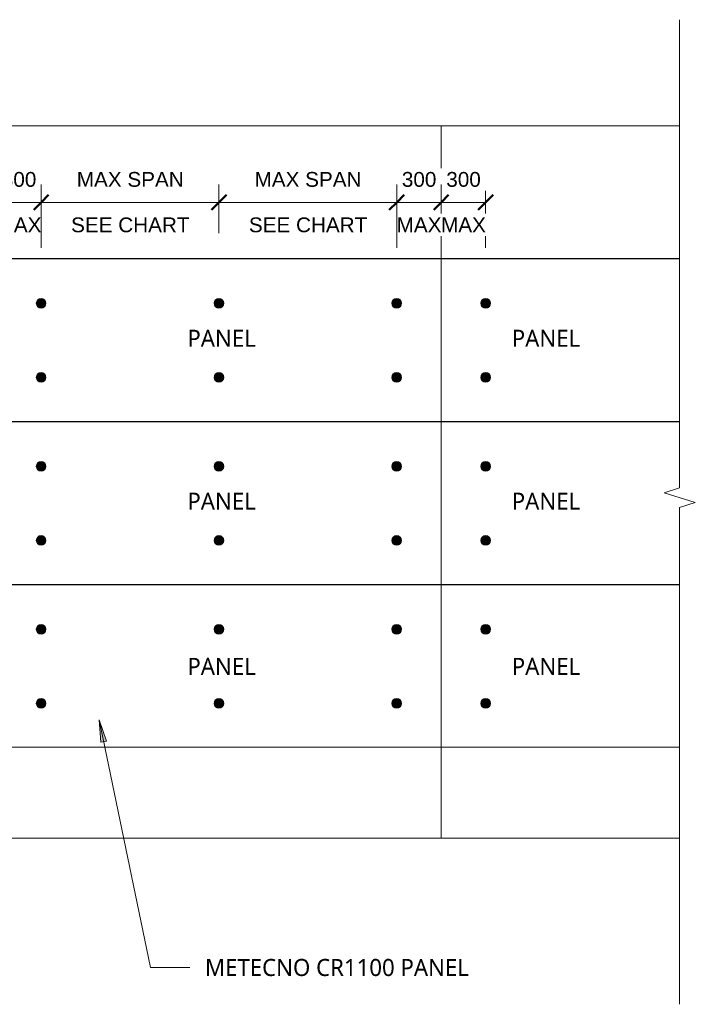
# Model space of a CAD drawing. Header units: millimetres. Extents: x -109 to 9322, y -3949 to 2733.
# Tile 2 of 2: x 4761 to 9322, y -3916 to 2733. Entities that reach past the tile are written whole.
import ezdxf

# ---------------------------------------------------------------- set-up
doc = ezdxf.new("R2010")
doc.units = ezdxf.units.MM
doc.linetypes.add('Dash Short', pattern=[3, 2, -1])
for name, color, linetype, lineweight in [('A-ANNO-DIMS', 211, 'Continuous', 9), ('A-ANNO-DIMS-50', 211, 'Continuous', 9), ('A-DETL', 90, 'Continuous', 18), ('A-DETL-GENF', 92, 'Continuous', 18), ('A-GENM', 13, 'Continuous', 18), ('G-ANNO-TEXT', 231, 'Continuous', 9)]:
    doc.layers.add(name, color=color, linetype=linetype, lineweight=lineweight)
doc.styles.add('Arial', font='arial.ttf', dxfattribs={"height": 100})
doc.styles.add('Yu Gothic', font='Yu Gothic.ttf', dxfattribs={"height": 115})
doc.dimstyles.new('Diagonal', dxfattribs={"dimscale": 304.8, "dimtxt": 102.02594, "dimasz": 0.328084, "dimexe": 0.393701, "dimexo": 0.246063, "dimgap": 0.246063, "dimtad": 1, "dimdec": 0, "dimzin": 0, "dimdsep": 46, "dimtxsty": 'Arial', "dimblk1": 'OBLIQUE', "dimblk2": 'OBLIQUE', "dimsah": 1, "dimcen": 0.09, "dimazin": 0, "dimtfac": 1, "dimtdec": 4, "dimtix": 1, "dimtmove": 0, "dimatfit": 3, "dimfxl": 1, "dimtvp": 1, "dimtfill": 1, "dimtolj": 1, "dimtzin": 0, "dimarcsym": 2})

# ---------------------------------------------------------------- blocks, each defined once
blk = doc.blocks.new('CR1100-3D-100mm - CR1100-3D-100mm-6021582-GROUND FLOOR Copy 1')
at = {"layer": 'A-GENM'}
for p, q in [((0, 0), (0, -3000)), ((1.8, 0), (0, 0)), ((1.8, 0), (1096.2, 0)), ((1098, 0), (1096.2, 0)), ((1098, -3000), (1098, 0)), ((1098, 0), (1099.2, 0)), ((1099.2, 0), (1100.1, 0)), ((0, -3000), (1.8, -3000)), ((1096.2, -3000), (1.8, -3000)), ((1096.2, -3000), (1098, -3000)), ((1099.2, -3000), (1098, -3000)), ((1100.1, -3000), (1099.2, -3000))]:
    blk.add_line(p, q, dxfattribs=at)
blk = doc.blocks.new('CR1100-3D-100mm - CR1100-3D-100mm-V1-GROUND FLOOR Copy 1')
at = {"layer": 'A-GENM'}
for p, q in [((0, 0), (0, -3000)), ((1.8, 0), (0, 0)), ((1.8, 0), (1096.2, 0)), ((1098, 0), (1096.2, 0)), ((1098, -3000), (1098, 0)), ((0, -3000), (1.8, -3000)), ((1096.2, -3000), (1.8, -3000)), ((1096.2, -3000), (1098, -3000))]:
    blk.add_line(p, q, dxfattribs=at)
blk = doc.blocks.new('CR1100-3D-100mm - CR1100-3D-100mm-V6-GROUND FLOOR Copy 1')
at = {"layer": 'A-GENM'}
for p, q in [((200.9, 0), (1096.2, 0)), ((1098, 0), (1096.2, 0)), ((1098, -3000), (1098, 0)), ((1098, 0), (1099.2, 0)), ((1099.2, 0), (1100.1, 0)), ((1096.2, -3000), (228.9, -3000)), ((1096.2, -3000), (1098, -3000)), ((1099.2, -3000), (1098, -3000)), ((1100.1, -3000), (1099.2, -3000))]:
    blk.add_line(p, q, dxfattribs=at)
blk = doc.blocks.new('CR1100-3D-100mm - CR1100-3D-100mm-V7-GROUND FLOOR Copy 1')
at = {"layer": 'A-GENM'}
for p, q in [((0, 0), (0, -3000)), ((1.8, 0), (0, 0)), ((1.8, 0), (612.9, 0)), ((0, -3000), (1.8, -3000)), ((649.5, -3000), (1.8, -3000))]:
    blk.add_line(p, q, dxfattribs=at)
blk = doc.blocks.new('CR1100-3D-100mm - CR1100-3D-100mm-V10-GROUND FLOOR Copy 1')
at = {"layer": 'A-GENM'}
for p, q in [((0, -1390.2), (0, -3000)), ((1098, -3000), (1098, -1390.2)), ((0, -3000), (1.8, -3000)), ((1096.2, -3000), (1.8, -3000)), ((1096.2, -3000), (1098, -3000)), ((1099.2, -3000), (1098, -3000)), ((1100.1, -3000), (1099.2, -3000))]:
    blk.add_line(p, q, dxfattribs=at)
blk = doc.blocks.new('CR1100-3D-100mm - CR1100-3D-100mm-V11-GROUND FLOOR Copy 1')
at = {"layer": 'A-GENM'}
for p, q in [((0, -1390.2), (0, -3000)), ((1098, -3000), (1098, -1390.2)), ((0, -3000), (1.8, -3000)), ((1096.2, -3000), (1.8, -3000)), ((1096.2, -3000), (1098, -3000))]:
    blk.add_line(p, q, dxfattribs=at)
blk = doc.blocks.new('CR1100-3D-100mm - CR1100-3D-100mm-V12-GROUND FLOOR Copy 1')
at = {"layer": 'A-GENM'}
for p, q in [((1098, -3000), (1098, -1390.2)), ((1096.2, -3000), (200.9, -3000)), ((1096.2, -3000), (1098, -3000)), ((1099.2, -3000), (1098, -3000)), ((1100.1, -3000), (1099.2, -3000))]:
    blk.add_line(p, q, dxfattribs=at)
blk = doc.blocks.new('CR1100-3D-100mm - CR1100-3D-100mm-V13-GROUND FLOOR Copy 1')
at = {"layer": 'A-GENM'}
for p, q in [((0, -1390.2), (0, -3000)), ((0, -3000), (1.8, -3000)), ((612.9, -3000), (1.8, -3000))]:
    blk.add_line(p, q, dxfattribs=at)
blk = doc.blocks.new('Break Line _M_ - Break Line _M_-6033505-GROUND FLOOR Copy 1')
at = {"layer": 'A-DETL-GENF'}
for p, q in [((32.7, 105.6), (-32.7, -105.6)), ((65.4, 0), (32.7, 105.6)), ((-65.4, 0), (-4601.1, 0)), ((-32.7, -105.6), (-65.4, 0)), ((4618.4, 0), (65.4, 0))]:
    blk.add_line(p, q, dxfattribs=at)
blk = doc.blocks.new('Break Line _M_ - Break Line _M_-6033736-GROUND FLOOR Copy 1')
at = {"layer": 'A-DETL-GENF'}
for p, q in [((-65.4, 0), (-32.7, 105.6)), ((-32.7, 105.6), (32.7, -105.6)), ((-4621.1, 0), (-65.4, 0)), ((32.7, -105.6), (65.4, 0)), ((65.4, 0), (4598.4, 0))]:
    blk.add_line(p, q, dxfattribs=at)
blk = doc.blocks.new('Break Line _M_ - Break Line _M_-6027613-GROUND FLOOR Copy 1')
at = {"layer": 'A-DETL-GENF'}
for p, q in [((32.7, 105.6), (-32.7, -105.6)), ((65.4, 0), (32.7, 105.6)), ((-65.4, 0), (-3421.2, 0)), ((-32.7, -105.6), (-65.4, 0)), ((3227.6, 0), (65.4, 0))]:
    blk.add_line(p, q, dxfattribs=at)
blk = doc.blocks.new('DIMBLOCK1-GROUND FLOOR Copy 1')
at = {"layer": 'A-ANNO-DIMS-50'}
for p, q in [((4606.2, 1499.2), (4606.2, 1619.2)), ((4906.2, 1499.2), (4906.2, 1619.2)), ((4906.2, 1499.2), (4606.2, 1499.2)), ((4606.2, 1499.2), (4606.2, 1192.4)), ((4906.2, 1499.2), (4906.2, 1192.4))]:
    blk.add_line(p, q, dxfattribs=at)
at = {"layer": 'A-ANNO-DIMS-50', "lineweight": 50}
for p, q in [((4606.2, 1499.2), (4656.2, 1549.2)), ((4906.2, 1499.2), (4956.2, 1549.2)), ((4606.2, 1499.2), (4556.2, 1449.2)), ((4906.2, 1499.2), (4856.2, 1449.2))]:
    blk.add_line(p, q, dxfattribs=at)
at = {"layer": 'A-ANNO-DIMS-50', "color": 0, "insert": (4640.8, 1704.1), "char_height": 100, "width": 276.883, "attachment_point": 1, "line_spacing_factor": 0.941778, "style": 'Arial', "bg_fill": 3, "box_fill_scale": 1.25, "bg_fill_color": 256, "bg_fill_true_color": 13158600, "bg_fill_transparency": 0}
blk.add_mtext('300', dxfattribs=at)
at = {"layer": 'A-ANNO-DIMS-50', "color": 0, "insert": (4605.5, 1397.1), "char_height": 100, "width": 361.643, "attachment_point": 1, "line_spacing_factor": 0.941778, "style": 'Arial', "bg_fill": 3, "box_fill_scale": 1.25, "bg_fill_color": 256, "bg_fill_true_color": 13158600, "bg_fill_transparency": 0}
blk.add_mtext('MAX', dxfattribs=at)
blk = doc.blocks.new('_Oblique')
at = {"color": 0, "linetype": 'ByBlock', "lineweight": -2}
blk.add_line((-0.5, -0.5), (0.5, 0.5), dxfattribs=at)
blk = doc.blocks.new('DIMBLOCK6-GROUND FLOOR Copy 1')
at = {"layer": 'A-ANNO-DIMS-50'}
for p, q in [((7306.2, 1499.2), (7306.2, 1619.2)), ((7606.2, 1499.2), (7606.2, 1619.2)), ((7606.2, 1499.2), (7306.2, 1499.2)), ((7306.2, 1499.2), (7306.2, 1192.4)), ((7606.2, 1499.2), (7606.2, 1192.4))]:
    blk.add_line(p, q, dxfattribs=at)
at = {"layer": 'A-ANNO-DIMS-50', "lineweight": 50}
for p, q in [((7306.2, 1499.2), (7356.2, 1549.2)), ((7606.2, 1499.2), (7656.2, 1549.2)), ((7306.2, 1499.2), (7256.2, 1449.2)), ((7606.2, 1499.2), (7556.2, 1449.2))]:
    blk.add_line(p, q, dxfattribs=at)
at = {"layer": 'A-ANNO-DIMS-50', "color": 0, "insert": (7340.8, 1704.1), "char_height": 100, "width": 276.883, "attachment_point": 1, "line_spacing_factor": 0.941778, "style": 'Arial', "bg_fill": 3, "box_fill_scale": 1.25, "bg_fill_color": 256, "bg_fill_true_color": 13158600, "bg_fill_transparency": 0}
blk.add_mtext('300', dxfattribs=at)
at = {"layer": 'A-ANNO-DIMS-50', "color": 0, "insert": (7305.5, 1397.1), "char_height": 100, "width": 361.643, "attachment_point": 1, "line_spacing_factor": 0.941778, "style": 'Arial', "bg_fill": 3, "box_fill_scale": 1.25, "bg_fill_color": 256, "bg_fill_true_color": 13158600, "bg_fill_transparency": 0}
blk.add_mtext('MAX', dxfattribs=at)
blk = doc.blocks.new('DIMBLOCK7-GROUND FLOOR Copy 1')
at = {"layer": 'A-ANNO-DIMS-50'}
for p, q in [((6106.2, 1499.2), (6106.2, 1619.2)), ((7306.2, 1499.2), (7306.2, 1619.2)), ((7306.2, 1499.2), (6106.2, 1499.2)), ((6106.2, 1499.2), (6106.2, 1291.9)), ((7306.2, 1499.2), (7306.2, 1192.4))]:
    blk.add_line(p, q, dxfattribs=at)
at = {"layer": 'A-ANNO-DIMS-50', "lineweight": 50}
for p, q in [((6106.2, 1499.2), (6156.2, 1549.2)), ((7306.2, 1499.2), (7356.2, 1549.2)), ((6106.2, 1499.2), (6056.2, 1449.2)), ((7306.2, 1499.2), (7256.2, 1449.2))]:
    blk.add_line(p, q, dxfattribs=at)
at = {"layer": 'A-ANNO-DIMS-50', "color": 0, "char_height": 100, "attachment_point": 1, "line_spacing_factor": 0.941778, "style": 'Arial', "bg_fill": 3, "box_fill_scale": 1.25, "bg_fill_color": 256, "bg_fill_true_color": 13158600, "bg_fill_transparency": 0}
for s, insert, width in [('MAX SPAN', (6346.7, 1704.1), 862.669), ('SEE CHART', (6308.3, 1397.1), 954.963)]:
    blk.add_mtext(s, dxfattribs=dict(at, insert=insert, width=width))
blk = doc.blocks.new('DIMBLOCK8-GROUND FLOOR Copy 1')
at = {"layer": 'A-ANNO-DIMS-50'}
for p, q in [((7606.2, 1499.2), (7606.2, 1619.2)), ((7906.2, 1499.2), (7906.2, 1619.2)), ((7906.2, 1499.2), (7606.2, 1499.2)), ((7606.2, 1499.2), (7606.2, 1192.4)), ((7906.2, 1499.2), (7906.2, 1192.4))]:
    blk.add_line(p, q, dxfattribs=at)
at = {"layer": 'A-ANNO-DIMS-50', "lineweight": 50}
for p, q in [((7606.2, 1499.2), (7656.2, 1549.2)), ((7906.2, 1499.2), (7956.2, 1549.2)), ((7606.2, 1499.2), (7556.2, 1449.2)), ((7906.2, 1499.2), (7856.2, 1449.2))]:
    blk.add_line(p, q, dxfattribs=at)
at = {"layer": 'A-ANNO-DIMS-50', "color": 0, "insert": (7640.8, 1704.1), "char_height": 100, "width": 276.883, "attachment_point": 1, "line_spacing_factor": 0.941778, "style": 'Arial', "bg_fill": 3, "box_fill_scale": 1.25, "bg_fill_color": 256, "bg_fill_true_color": 13158600, "bg_fill_transparency": 0}
blk.add_mtext('300', dxfattribs=at)
at = {"layer": 'A-ANNO-DIMS-50', "color": 0, "insert": (7605.5, 1397.1), "char_height": 100, "width": 361.643, "attachment_point": 1, "line_spacing_factor": 0.941778, "style": 'Arial', "bg_fill": 3, "box_fill_scale": 1.25, "bg_fill_color": 256, "bg_fill_true_color": 13158600, "bg_fill_transparency": 0}
blk.add_mtext('MAX', dxfattribs=at)
blk = doc.blocks.new('DIMBLOCK10-GROUND FLOOR Copy 1')
at = {"layer": 'A-ANNO-DIMS-50'}
for p, q in [((4906.2, 1499.2), (4906.2, 1619.2)), ((6106.2, 1499.2), (6106.2, 1619.2)), ((4906.2, 1499.2), (6106.2, 1499.2)), ((4906.2, 1499.2), (4906.2, 1192.4)), ((6106.2, 1499.2), (6106.2, 1291.9))]:
    blk.add_line(p, q, dxfattribs=at)
at = {"layer": 'A-ANNO-DIMS-50', "lineweight": 50}
for p, q in [((4906.2, 1499.2), (4956.2, 1549.2)), ((6106.2, 1499.2), (6156.2, 1549.2)), ((4906.2, 1499.2), (4856.2, 1449.2)), ((6106.2, 1499.2), (6056.2, 1449.2))]:
    blk.add_line(p, q, dxfattribs=at)
at = {"layer": 'A-ANNO-DIMS-50', "color": 0, "char_height": 100, "attachment_point": 1, "line_spacing_factor": 0.941778, "style": 'Arial', "bg_fill": 3, "box_fill_scale": 1.25, "bg_fill_color": 256, "bg_fill_true_color": 13158600, "bg_fill_transparency": 0}
for s, insert, width in [('MAX SPAN', (5146.7, 1704.1), 862.669), ('SEE CHART', (5108.3, 1397.1), 954.963)]:
    blk.add_mtext(s, dxfattribs=dict(at, insert=insert, width=width))

msp = doc.modelspace()

# ---------------------------------------------------------------- hatches: boundary and pattern name
at = {"layer": 'A-DETL-GENF'}
for points in [[(4906, 784.7), (4914.4, 785.8), (4922.2, 789.1), (4929, 794.2), (4934.1, 801), (4937.4, 808.8), (4938.5, 817.2), (4937.4, 825.6), (4934.1, 833.5), (4929, 840.2), (4922.2, 845.4), (4914.4, 848.6), (4906, 849.7), (4897.6, 848.6), (4889.7, 845.4), (4883, 840.2), (4877.8, 833.5), (4874.6, 825.6), (4873.5, 817.2), (4874.6, 808.8), (4877.8, 801), (4883, 794.2), (4889.7, 789.1), (4897.6, 785.8)], [(6106, 784.7), (6114.4, 785.8), (6122.2, 789.1), (6129, 794.2), (6134.1, 801), (6137.4, 808.8), (6138.5, 817.2), (6137.4, 825.6), (6134.1, 833.5), (6129, 840.2), (6122.2, 845.4), (6114.4, 848.6), (6106, 849.7), (6097.6, 848.6), (6089.7, 845.4), (6083, 840.2), (6077.8, 833.5), (6074.6, 825.6), (6073.5, 817.2), (6074.6, 808.8), (6077.8, 801), (6083, 794.2), (6089.7, 789.1), (6097.6, 785.8)], [(7306, 784.7), (7314.4, 785.8), (7322.2, 789.1), (7329, 794.2), (7334.1, 801), (7337.4, 808.8), (7338.5, 817.2), (7337.4, 825.6), (7334.1, 833.5), (7329, 840.2), (7322.2, 845.4), (7314.4, 848.6), (7306, 849.7), (7297.6, 848.6), (7289.7, 845.4), (7283, 840.2), (7277.8, 833.5), (7274.6, 825.6), (7273.5, 817.2), (7274.6, 808.8), (7277.8, 801), (7283, 794.2), (7289.7, 789.1), (7297.6, 785.8)], [(7906.4, 784.7), (7914.8, 785.8), (7922.6, 789.1), (7929.4, 794.2), (7934.5, 801), (7937.8, 808.8), (7938.9, 817.2), (7937.8, 825.6), (7934.5, 833.5), (7929.4, 840.2), (7922.6, 845.4), (7914.8, 848.6), (7906.4, 849.7), (7898, 848.6), (7890.1, 845.4), (7883.4, 840.2), (7878.2, 833.5), (7875, 825.6), (7873.9, 817.2), (7875, 808.8), (7878.2, 801), (7883.4, 794.2), (7890.1, 789.1), (7898, 785.8)], [(4906, 284.7), (4914.4, 285.8), (4922.2, 289.1), (4929, 294.2), (4934.1, 301), (4937.4, 308.8), (4938.5, 317.2), (4937.4, 325.6), (4934.1, 333.5), (4929, 340.2), (4922.2, 345.4), (4914.4, 348.6), (4906, 349.7), (4897.6, 348.6), (4889.7, 345.4), (4883, 340.2), (4877.8, 333.5), (4874.6, 325.6), (4873.5, 317.2), (4874.6, 308.8), (4877.8, 301), (4883, 294.2), (4889.7, 289.1), (4897.6, 285.8)], [(6106, 284.7), (6114.4, 285.8), (6122.2, 289.1), (6129, 294.2), (6134.1, 301), (6137.4, 308.8), (6138.5, 317.2), (6137.4, 325.6), (6134.1, 333.5), (6129, 340.2), (6122.2, 345.4), (6114.4, 348.6), (6106, 349.7), (6097.6, 348.6), (6089.7, 345.4), (6083, 340.2), (6077.8, 333.5), (6074.6, 325.6), (6073.5, 317.2), (6074.6, 308.8), (6077.8, 301), (6083, 294.2), (6089.7, 289.1), (6097.6, 285.8)], [(7306, 284.7), (7314.4, 285.8), (7322.2, 289.1), (7329, 294.2), (7334.1, 301), (7337.4, 308.8), (7338.5, 317.2), (7337.4, 325.6), (7334.1, 333.5), (7329, 340.2), (7322.2, 345.4), (7314.4, 348.6), (7306, 349.7), (7297.6, 348.6), (7289.7, 345.4), (7283, 340.2), (7277.8, 333.5), (7274.6, 325.6), (7273.5, 317.2), (7274.6, 308.8), (7277.8, 301), (7283, 294.2), (7289.7, 289.1), (7297.6, 285.8)], [(7906.4, 284.7), (7914.8, 285.8), (7922.6, 289.1), (7929.4, 294.2), (7934.5, 301), (7937.8, 308.8), (7938.9, 317.2), (7937.8, 325.6), (7934.5, 333.5), (7929.4, 340.2), (7922.6, 345.4), (7914.8, 348.6), (7906.4, 349.7), (7898, 348.6), (7890.1, 345.4), (7883.4, 340.2), (7878.2, 333.5), (7875, 325.6), (7873.9, 317.2), (7875, 308.8), (7878.2, 301), (7883.4, 294.2), (7890.1, 289.1), (7898, 285.8)], [(4906, -316.2), (4914.4, -315.1), (4922.2, -311.8), (4929, -306.6), (4934.1, -299.9), (4937.4, -292.1), (4938.5, -283.7), (4937.4, -275.2), (4934.1, -267.4), (4929, -260.7), (4922.2, -255.5), (4914.4, -252.3), (4906, -251.2), (4897.6, -252.3), (4889.7, -255.5), (4883, -260.7), (4877.8, -267.4), (4874.6, -275.2), (4873.5, -283.7), (4874.6, -292.1), (4877.8, -299.9), (4883, -306.6), (4889.7, -311.8), (4897.6, -315.1)], [(6106, -316.2), (6114.4, -315.1), (6122.2, -311.8), (6129, -306.6), (6134.1, -299.9), (6137.4, -292.1), (6138.5, -283.7), (6137.4, -275.2), (6134.1, -267.4), (6129, -260.7), (6122.2, -255.5), (6114.4, -252.3), (6106, -251.2), (6097.6, -252.3), (6089.7, -255.5), (6083, -260.7), (6077.8, -267.4), (6074.6, -275.2), (6073.5, -283.7), (6074.6, -292.1), (6077.8, -299.9), (6083, -306.6), (6089.7, -311.8), (6097.6, -315.1)], [(7306, -316.2), (7314.4, -315.1), (7322.2, -311.8), (7329, -306.6), (7334.1, -299.9), (7337.4, -292.1), (7338.5, -283.7), (7337.4, -275.2), (7334.1, -267.4), (7329, -260.7), (7322.2, -255.5), (7314.4, -252.3), (7306, -251.2), (7297.6, -252.3), (7289.7, -255.5), (7283, -260.7), (7277.8, -267.4), (7274.6, -275.2), (7273.5, -283.7), (7274.6, -292.1), (7277.8, -299.9), (7283, -306.6), (7289.7, -311.8), (7297.6, -315.1)], [(7906.4, -316.2), (7914.8, -315.1), (7922.6, -311.8), (7929.4, -306.6), (7934.5, -299.9), (7937.8, -292.1), (7938.9, -283.7), (7937.8, -275.2), (7934.5, -267.4), (7929.4, -260.7), (7922.6, -255.5), (7914.8, -252.3), (7906.4, -251.2), (7898, -252.3), (7890.1, -255.5), (7883.4, -260.7), (7878.2, -267.4), (7875, -275.2), (7873.9, -283.7), (7875, -292.1), (7878.2, -299.9), (7883.4, -306.6), (7890.1, -311.8), (7898, -315.1)], [(4906, -816.2), (4914.4, -815.1), (4922.2, -811.8), (4929, -806.6), (4934.1, -799.9), (4937.4, -792.1), (4938.5, -783.7), (4937.4, -775.3), (4934.1, -767.4), (4929, -760.7), (4922.2, -755.5), (4914.4, -752.3), (4906, -751.2), (4897.6, -752.3), (4889.7, -755.5), (4883, -760.7), (4877.8, -767.4), (4874.6, -775.3), (4873.5, -783.7), (4874.6, -792.1), (4877.8, -799.9), (4883, -806.6), (4889.7, -811.8), (4897.6, -815.1)], [(6106, -816.2), (6114.4, -815.1), (6122.2, -811.8), (6129, -806.6), (6134.1, -799.9), (6137.4, -792.1), (6138.5, -783.7), (6137.4, -775.3), (6134.1, -767.4), (6129, -760.7), (6122.2, -755.5), (6114.4, -752.3), (6106, -751.2), (6097.6, -752.3), (6089.7, -755.5), (6083, -760.7), (6077.8, -767.4), (6074.6, -775.3), (6073.5, -783.7), (6074.6, -792.1), (6077.8, -799.9), (6083, -806.6), (6089.7, -811.8), (6097.6, -815.1)], [(7306, -816.2), (7314.4, -815.1), (7322.2, -811.8), (7329, -806.6), (7334.1, -799.9), (7337.4, -792.1), (7338.5, -783.7), (7337.4, -775.3), (7334.1, -767.4), (7329, -760.7), (7322.2, -755.5), (7314.4, -752.3), (7306, -751.2), (7297.6, -752.3), (7289.7, -755.5), (7283, -760.7), (7277.8, -767.4), (7274.6, -775.3), (7273.5, -783.7), (7274.6, -792.1), (7277.8, -799.9), (7283, -806.6), (7289.7, -811.8), (7297.6, -815.1)], [(7906.4, -816.2), (7914.8, -815.1), (7922.6, -811.8), (7929.4, -806.6), (7934.5, -799.9), (7937.8, -792.1), (7938.9, -783.7), (7937.8, -775.3), (7934.5, -767.4), (7929.4, -760.7), (7922.6, -755.5), (7914.8, -752.3), (7906.4, -751.2), (7898, -752.3), (7890.1, -755.5), (7883.4, -760.7), (7878.2, -767.4), (7875, -775.3), (7873.9, -783.7), (7875, -792.1), (7878.2, -799.9), (7883.4, -806.6), (7890.1, -811.8), (7898, -815.1)], [(4906, -1416.6), (4914.4, -1415.5), (4922.2, -1412.3), (4929, -1407.1), (4934.1, -1400.4), (4937.4, -1392.5), (4938.5, -1384.1), (4937.4, -1375.7), (4934.1, -1367.9), (4929, -1361.1), (4922.2, -1356), (4914.4, -1352.7), (4906, -1351.6), (4897.6, -1352.7), (4889.7, -1356), (4883, -1361.1), (4877.8, -1367.9), (4874.6, -1375.7), (4873.5, -1384.1), (4874.6, -1392.5), (4877.8, -1400.4), (4883, -1407.1), (4889.7, -1412.3), (4897.6, -1415.5)], [(6106, -1416.6), (6114.4, -1415.5), (6122.2, -1412.3), (6129, -1407.1), (6134.1, -1400.4), (6137.4, -1392.5), (6138.5, -1384.1), (6137.4, -1375.7), (6134.1, -1367.9), (6129, -1361.1), (6122.2, -1356), (6114.4, -1352.7), (6106, -1351.6), (6097.6, -1352.7), (6089.7, -1356), (6083, -1361.1), (6077.8, -1367.9), (6074.6, -1375.7), (6073.5, -1384.1), (6074.6, -1392.5), (6077.8, -1400.4), (6083, -1407.1), (6089.7, -1412.3), (6097.6, -1415.5)], [(7306, -1416.6), (7314.4, -1415.5), (7322.2, -1412.3), (7329, -1407.1), (7334.1, -1400.4), (7337.4, -1392.5), (7338.5, -1384.1), (7337.4, -1375.7), (7334.1, -1367.9), (7329, -1361.1), (7322.2, -1356), (7314.4, -1352.7), (7306, -1351.6), (7297.6, -1352.7), (7289.7, -1356), (7283, -1361.1), (7277.8, -1367.9), (7274.6, -1375.7), (7273.5, -1384.1), (7274.6, -1392.5), (7277.8, -1400.4), (7283, -1407.1), (7289.7, -1412.3), (7297.6, -1415.5)], [(7906.4, -1416.6), (7914.8, -1415.5), (7922.6, -1412.3), (7929.4, -1407.1), (7934.5, -1400.4), (7937.8, -1392.5), (7938.9, -1384.1), (7937.8, -1375.7), (7934.5, -1367.9), (7929.4, -1361.1), (7922.6, -1356), (7914.8, -1352.7), (7906.4, -1351.6), (7898, -1352.7), (7890.1, -1356), (7883.4, -1361.1), (7878.2, -1367.9), (7875, -1375.7), (7873.9, -1384.1), (7875, -1392.5), (7878.2, -1400.4), (7883.4, -1407.1), (7890.1, -1412.3), (7898, -1415.5)], [(4906, -1916.6), (4914.4, -1915.5), (4922.2, -1912.3), (4929, -1907.1), (4934.1, -1900.4), (4937.4, -1892.5), (4938.5, -1884.1), (4937.4, -1875.7), (4934.1, -1867.9), (4929, -1861.1), (4922.2, -1856), (4914.4, -1852.7), (4906, -1851.6), (4897.6, -1852.7), (4889.7, -1856), (4883, -1861.1), (4877.8, -1867.9), (4874.6, -1875.7), (4873.5, -1884.1), (4874.6, -1892.5), (4877.8, -1900.4), (4883, -1907.1), (4889.7, -1912.3), (4897.6, -1915.5)], [(6106, -1916.6), (6114.4, -1915.5), (6122.2, -1912.3), (6129, -1907.1), (6134.1, -1900.4), (6137.4, -1892.5), (6138.5, -1884.1), (6137.4, -1875.7), (6134.1, -1867.9), (6129, -1861.1), (6122.2, -1856), (6114.4, -1852.7), (6106, -1851.6), (6097.6, -1852.7), (6089.7, -1856), (6083, -1861.1), (6077.8, -1867.9), (6074.6, -1875.7), (6073.5, -1884.1), (6074.6, -1892.5), (6077.8, -1900.4), (6083, -1907.1), (6089.7, -1912.3), (6097.6, -1915.5)], [(7306, -1916.6), (7315.9, -1914.9), (7322.2, -1912.3), (7329, -1907.1), (7334.1, -1900.4), (7337.4, -1892.5), (7338.5, -1884.1), (7337.4, -1875.7), (7334.1, -1867.9), (7329, -1861.1), (7322.2, -1856), (7314.4, -1852.7), (7306, -1851.6), (7297.6, -1852.7), (7289.7, -1856), (7283, -1861.1), (7277.8, -1867.9), (7274.6, -1875.7), (7273.5, -1884.1), (7274.6, -1892.5), (7277.8, -1900.4), (7283, -1907.1), (7289.7, -1912.3), (7297.6, -1915.5)], [(7906.4, -1916.6), (7914.8, -1915.5), (7922.6, -1912.3), (7929.4, -1907.1), (7934.5, -1900.4), (7937.8, -1892.5), (7938.9, -1884.1), (7937.8, -1875.7), (7934.5, -1867.9), (7929.4, -1861.1), (7922.6, -1856), (7914.8, -1852.7), (7906.4, -1851.6), (7898, -1852.7), (7890.1, -1856), (7883.4, -1861.1), (7878.2, -1867.9), (7875, -1875.7), (7873.9, -1884.1), (7875, -1892.5), (7878.2, -1900.4), (7883.4, -1907.1), (7890.1, -1912.3), (7898, -1915.5)]]:
    msp.add_hatch(color=9, dxfattribs=at).paths.add_polyline_path(points)
at = {"layer": 'G-ANNO-TEXT'}
msp.add_hatch(color=7, dxfattribs=at).paths.add_polyline_path([(5298.2, -1995.7), (5309.3, -2146.6), (5347.9, -2138.6)])

# ---------------------------------------------------------------- linework, layer by layer
at = {"layer": 'A-DETL', "linetype": 'Dash Short'}
for p, q in [((4897.5, 822.4), (4906.2, 827.4)), ((4897.5, 812.4), (4897.5, 822.4)), ((4906.2, 807.4), (4897.5, 812.4)), ((4906.2, 827.4), (4914.9, 822.4)), ((4914.9, 812.4), (4906.2, 807.4)), ((4914.9, 822.4), (4914.9, 812.4)), ((6097.5, 822.4), (6106.2, 827.4)), ((6097.5, 812.4), (6097.5, 822.4)), ((6106.2, 807.4), (6097.5, 812.4)), ((6106.2, 827.4), (6114.9, 822.4)), ((6114.9, 812.4), (6106.2, 807.4)), ((6114.9, 822.4), (6114.9, 812.4)), ((7297.5, 822.4), (7306.2, 827.4)), ((7297.5, 812.4), (7297.5, 822.4)), ((7306.2, 807.4), (7297.5, 812.4)), ((7306.2, 827.4), (7314.9, 822.4)), ((7314.9, 812.4), (7306.2, 807.4)), ((7314.9, 822.4), (7314.9, 812.4)), ((7906.2, 827.4), (7897.5, 822.4)), ((7897.5, 822.4), (7897.5, 812.4)), ((7897.5, 812.4), (7906.2, 807.4)), ((7914.9, 822.4), (7906.2, 827.4)), ((7906.2, 807.4), (7914.9, 812.4)), ((7914.9, 812.4), (7914.9, 822.4)), ((4897.5, 322.4), (4906.2, 327.4)), ((4897.5, 312.4), (4897.5, 322.4)), ((4906.2, 307.4), (4897.5, 312.4)), ((4906.2, 327.4), (4914.9, 322.4)), ((4914.9, 312.4), (4906.2, 307.4)), ((4914.9, 322.4), (4914.9, 312.4)), ((6097.5, 322.4), (6106.2, 327.4)), ((6097.5, 312.4), (6097.5, 322.4)), ((6106.2, 307.4), (6097.5, 312.4)), ((6106.2, 327.4), (6114.9, 322.4)), ((6114.9, 312.4), (6106.2, 307.4)), ((6114.9, 322.4), (6114.9, 312.4)), ((7297.5, 322.4), (7306.2, 327.4)), ((7297.5, 312.4), (7297.5, 322.4)), ((7306.2, 307.4), (7297.5, 312.4)), ((7306.2, 327.4), (7314.9, 322.4)), ((7314.9, 312.4), (7306.2, 307.4)), ((7314.9, 322.4), (7314.9, 312.4)), ((7906.2, 327.4), (7897.5, 322.4)), ((7897.5, 322.4), (7897.5, 312.4)), ((7897.5, 312.4), (7906.2, 307.4)), ((7914.9, 322.4), (7906.2, 327.4)), ((7906.2, 307.4), (7914.9, 312.4)), ((7914.9, 312.4), (7914.9, 322.4)), ((4897.5, -278.4), (4906.2, -273.4)), ((4897.5, -288.4), (4897.5, -278.4)), ((4906.2, -293.4), (4897.5, -288.4)), ((4906.2, -273.4), (4914.9, -278.4)), ((4914.9, -288.4), (4906.2, -293.4)), ((4914.9, -278.4), (4914.9, -288.4)), ((6097.5, -278.4), (6106.2, -273.4)), ((6097.5, -288.4), (6097.5, -278.4)), ((6106.2, -293.4), (6097.5, -288.4)), ((6106.2, -273.4), (6114.9, -278.4)), ((6114.9, -288.4), (6106.2, -293.4)), ((6114.9, -278.4), (6114.9, -288.4)), ((7297.5, -278.4), (7306.2, -273.4)), ((7297.5, -288.4), (7297.5, -278.4)), ((7306.2, -293.4), (7297.5, -288.4)), ((7306.2, -273.4), (7314.9, -278.4)), ((7314.9, -288.4), (7306.2, -293.4)), ((7314.9, -278.4), (7314.9, -288.4)), ((7906.2, -273.4), (7897.5, -278.4)), ((7897.5, -278.4), (7897.5, -288.4)), ((7897.5, -288.4), (7906.2, -293.4)), ((7914.9, -278.4), (7906.2, -273.4)), ((7906.2, -293.4), (7914.9, -288.4)), ((7914.9, -288.4), (7914.9, -278.4)), ((4897.5, -778.4), (4906.2, -773.4)), ((4897.5, -788.4), (4897.5, -778.4)), ((4906.2, -793.4), (4897.5, -788.4)), ((4906.2, -773.4), (4914.9, -778.4)), ((4914.9, -788.4), (4906.2, -793.4)), ((4914.9, -778.4), (4914.9, -788.4)), ((6097.5, -778.4), (6106.2, -773.4)), ((6097.5, -788.4), (6097.5, -778.4)), ((6106.2, -793.4), (6097.5, -788.4)), ((6106.2, -773.4), (6114.9, -778.4)), ((6114.9, -788.4), (6106.2, -793.4)), ((6114.9, -778.4), (6114.9, -788.4)), ((7297.5, -778.4), (7306.2, -773.4)), ((7297.5, -788.4), (7297.5, -778.4)), ((7306.2, -793.4), (7297.5, -788.4)), ((7306.2, -773.4), (7314.9, -778.4)), ((7314.9, -788.4), (7306.2, -793.4)), ((7314.9, -778.4), (7314.9, -788.4)), ((7906.2, -773.4), (7897.5, -778.4)), ((7897.5, -778.4), (7897.5, -788.4)), ((7897.5, -788.4), (7906.2, -793.4)), ((7914.9, -778.4), (7906.2, -773.4)), ((7906.2, -793.4), (7914.9, -788.4)), ((7914.9, -788.4), (7914.9, -778.4)), ((4906.2, -1374.3), (4897.5, -1379.3)), ((4897.5, -1379.3), (4897.5, -1389.3)), ((4897.5, -1389.3), (4906.2, -1394.3)), ((4914.9, -1379.3), (4906.2, -1374.3)), ((4906.2, -1394.3), (4914.9, -1389.3)), ((4914.9, -1389.3), (4914.9, -1379.3)), ((6097.5, -1378.9), (6106.2, -1373.9)), ((6097.5, -1388.9), (6097.5, -1378.9)), ((6106.2, -1393.9), (6097.5, -1388.9)), ((6106.2, -1373.9), (6114.9, -1378.9)), ((6114.9, -1388.9), (6106.2, -1393.9)), ((6114.9, -1378.9), (6114.9, -1388.9)), ((7306.2, -1374.3), (7297.5, -1379.3)), ((7297.5, -1379.3), (7297.5, -1389.3)), ((7297.5, -1389.3), (7306.2, -1394.3)), ((7314.9, -1379.3), (7306.2, -1374.3)), ((7306.2, -1394.3), (7314.9, -1389.3)), ((7314.9, -1389.3), (7314.9, -1379.3)), ((7897.5, -1379.3), (7906.2, -1374.3)), ((7897.5, -1389.3), (7897.5, -1379.3)), ((7906.2, -1394.3), (7897.5, -1389.3)), ((7906.2, -1374.3), (7914.9, -1379.3)), ((7914.9, -1389.3), (7906.2, -1394.3)), ((7914.9, -1379.3), (7914.9, -1389.3)), ((4906.2, -1874.3), (4897.5, -1879.3)), ((4897.5, -1879.3), (4897.5, -1889.3)), ((4897.5, -1889.3), (4906.2, -1894.3)), ((4914.9, -1879.3), (4906.2, -1874.3)), ((4906.2, -1894.3), (4914.9, -1889.3)), ((4914.9, -1889.3), (4914.9, -1879.3)), ((6097.5, -1878.9), (6106.2, -1873.9)), ((6097.5, -1888.9), (6097.5, -1878.9)), ((6106.2, -1893.9), (6097.5, -1888.9)), ((6106.2, -1873.9), (6114.9, -1878.9)), ((6114.9, -1888.9), (6106.2, -1893.9)), ((6114.9, -1878.9), (6114.9, -1888.9)), ((7306.2, -1874.3), (7297.5, -1879.3)), ((7297.5, -1879.3), (7297.5, -1889.3)), ((7297.5, -1889.3), (7306.2, -1894.3)), ((7314.9, -1879.3), (7306.2, -1874.3)), ((7306.2, -1894.3), (7314.9, -1889.3)), ((7314.9, -1889.3), (7314.9, -1879.3)), ((7897.5, -1879.3), (7906.2, -1874.3)), ((7897.5, -1889.3), (7897.5, -1879.3)), ((7906.2, -1894.3), (7897.5, -1889.3)), ((7906.2, -1874.3), (7914.9, -1879.3)), ((7914.9, -1889.3), (7906.2, -1894.3)), ((7914.9, -1879.3), (7914.9, -1889.3))]:
    msp.add_line(p, q, dxfattribs=at)
at = {"layer": 'A-DETL'}
for centre, start, end in [((4906, 817.2), 0, 180), ((4906, 817.2), 180, 360), ((6106, 817.2), 0, 180), ((6106, 817.2), 180, 360), ((7306, 817.2), 0, 180), ((7306, 817.2), 180, 360), ((7906.4, 817.2), 0, 180), ((7906.4, 817.2), 180, 360), ((4906, 317.2), 0, 180), ((6106, 317.2), 0, 180), ((7306, 317.2), 0, 180), ((7906.4, 317.2), 0, 180), ((4906, 317.2), 180, 360), ((6106, 317.2), 180, 360), ((7306, 317.2), 180, 360), ((7906.4, 317.2), 180, 360), ((4906, -283.7), 0, 180), ((6106, -283.7), 0, 180), ((7306, -283.7), 0, 180), ((7906.4, -283.7), 0, 180), ((4906, -283.7), 180, 360), ((6106, -283.7), 180, 360), ((7306, -283.7), 180, 360), ((7906.4, -283.7), 180, 360), ((4906, -783.7), 0, 180), ((4906, -783.7), 180, 360), ((6106, -783.7), 0, 180), ((6106, -783.7), 180, 360), ((7306, -783.7), 0, 180), ((7306, -783.7), 180, 360), ((7906.4, -783.7), 0, 180), ((7906.4, -783.7), 180, 360), ((4906, -1384.1), 0, 180), ((4906, -1384.1), 180, 360), ((6106, -1384.1), 0, 180), ((6106, -1384.1), 180, 360), ((7306, -1384.1), 0, 180), ((7306, -1384.1), 180, 360), ((7906.4, -1384.1), 0, 180), ((7906.4, -1384.1), 180, 360), ((4906, -1884.1), 0, 180), ((6106, -1884.1), 0, 180), ((7306, -1884.1), 0, 180), ((7906.4, -1884.1), 0, 180), ((4906, -1884.1), 180, 360), ((6106, -1884.1), 180, 360), ((7306, -1884.1), 180, 360), ((7906.4, -1884.1), 180, 360)]:
    msp.add_arc(centre, 32.5, start, end, dxfattribs=at)
at = {"layer": 'G-ANNO-TEXT', "color": 7}
for p, q in [((5298.2, -1995.7), (5309.3, -2146.6)), ((5347.9, -2138.6), (5298.2, -1995.7)), ((5298.2, -1995.7), (5644.5, -3667.6)), ((5309.3, -2146.6), (5347.9, -2138.6)), ((5644.5, -3667.6), (5910.3, -3667.6))]:
    msp.add_line(p, q, dxfattribs=at)

# ---------------------------------------------------------------- block references
at = {"layer": 'A-DETL-GENF'}
for name, p, rotation in [('Break Line _M_ - Break Line _M_-6027613-GROUND FLOOR Copy 1', (9215.9, -495.1), 90.00000000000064), ('Break Line _M_ - Break Line _M_-6033505-GROUND FLOOR Copy 1', (4614.9, 2016.5), 180), ('Break Line _M_ - Break Line _M_-6033736-GROUND FLOOR Copy 1', (4594.9, -2793.4), 180)]:
    msp.add_blockref(name, p, dxfattribs=dict(at, rotation=rotation))
at = {"layer": 'A-GENM', "rotation": 270.0000000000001}
for name, p in [('CR1100-3D-100mm - CR1100-3D-100mm-V6-GROUND FLOOR Copy 1', (7606.2, 2217.4)), ('CR1100-3D-100mm - CR1100-3D-100mm-V12-GROUND FLOOR Copy 1', (10606.2, 2217.4)), ('CR1100-3D-100mm - CR1100-3D-100mm-6021582-GROUND FLOOR Copy 1', (7606.2, 1117.4)), ('CR1100-3D-100mm - CR1100-3D-100mm-V10-GROUND FLOOR Copy 1', (10606.2, 1117.4)), ('CR1100-3D-100mm - CR1100-3D-100mm-6021582-GROUND FLOOR Copy 1', (7606.2, 17.4)), ('CR1100-3D-100mm - CR1100-3D-100mm-V10-GROUND FLOOR Copy 1', (10606.2, 17.4)), ('CR1100-3D-100mm - CR1100-3D-100mm-V1-GROUND FLOOR Copy 1', (7606.2, -1082.6)), ('CR1100-3D-100mm - CR1100-3D-100mm-V11-GROUND FLOOR Copy 1', (10606.2, -1082.6)), ('CR1100-3D-100mm - CR1100-3D-100mm-V7-GROUND FLOOR Copy 1', (7606.2, -2180.6)), ('CR1100-3D-100mm - CR1100-3D-100mm-V13-GROUND FLOOR Copy 1', (10606.2, -2180.6))]:
    msp.add_blockref(name, p, dxfattribs=at)

# ---------------------------------------------------------------- texts
at = {"layer": 'G-ANNO-TEXT', "color": 7, "insert": (6011.9, -3610.1), "char_height": 115, "width": 2236.708, "attachment_point": 1, "style": 'Yu Gothic', "bg_fill": 3, "box_fill_scale": 1.25, "bg_fill_color": 256, "bg_fill_true_color": 13158600, "bg_fill_transparency": 0}
msp.add_mtext('METECNO CR1100 PANEL', dxfattribs=at)

# ---------------------------------------------------------------- next in the draw order: texts
at = {"layer": 'G-ANNO-TEXT', "color": 7, "char_height": 115, "width": 593.249, "attachment_point": 1, "style": 'Yu Gothic', "bg_fill": 3, "box_fill_scale": 1.25, "bg_fill_color": 256, "bg_fill_true_color": 13158600, "bg_fill_transparency": 0}
for insert in [(5893.1, 638.7), (8082.7, 638.7), (5893.1, -461.3), (8082.7, -461.3), (5893.1, -1576.9), (8082.7, -1576.9)]:
    msp.add_mtext('PANEL', dxfattribs=dict(at, insert=insert))

# ---------------------------------------------------------------- next in the draw order: dimensions: what is measured, and where the dimension line sits
at = {"layer": 'A-ANNO-DIMS'}
for base, p1, p2, picture, middle in [((4606.2, 1499.2), (4906.2, 1117.4), (4606.2, 1117.4), 'DIMBLOCK1-GROUND FLOOR Copy 1', (4756.2, 1499.2)), ((7306.2, 1499.2), (7606.2, 1117.4), (7306.2, 1117.4), 'DIMBLOCK6-GROUND FLOOR Copy 1', (7456.2, 1499.2))]:
    dim = msp.add_linear_dim(base=base, p1=p1, p2=p2, angle=0, text='<>\\XMAX', dimstyle='Diagonal', override={"dimpost": '<>', "dimfxl": 300}, dxfattribs=at)
    dim.commit()
    dim.dimension.update_dxf_attribs({"geometry": picture, "text_midpoint": middle})

# ---------------------------------------------------------------- next in the draw order: dimensions: what is measured, and where the dimension line sits
for base, p1, p2, text, override, picture, middle in [((6106.2, 1499.2), (7306.2, 1117.4), (6106.2, 1216.9), 'MAX SPAN\\XSEE CHART', {"dimpost": '<>', "dimfxl": 1204.11374}, 'DIMBLOCK7-GROUND FLOOR Copy 1', (6706.2, 1499.2)), ((7606.2, 1499.2), (7906.2, 1117.4), (7606.2, 1117.4), '<>\\XMAX', {"dimpost": '<>', "dimfxl": 300}, 'DIMBLOCK8-GROUND FLOOR Copy 1', (7756.2, 1499.2))]:
    dim = msp.add_linear_dim(base=base, p1=p1, p2=p2, angle=0, text=text, dimstyle='Diagonal', override=override, dxfattribs=at)
    dim.commit()
    dim.dimension.update_dxf_attribs({"geometry": picture, "text_midpoint": middle})

# ---------------------------------------------------------------- next in the draw order: dimensions: what is measured, and where the dimension line sits
dim = msp.add_linear_dim(base=(6106.2, 1499.2), p1=(4906.2, 1117.4), p2=(6106.2, 1216.9), text='MAX SPAN\\XSEE CHART', dimstyle='Diagonal', override={"dimpost": '<>', "dimfxl": 1204.11374}, dxfattribs=at)
dim.commit()
dim.dimension.update_dxf_attribs({"geometry": 'DIMBLOCK10-GROUND FLOOR Copy 1', "text_midpoint": (5506.2, 1499.2)})

doc.saveas('drawing.dxf')
